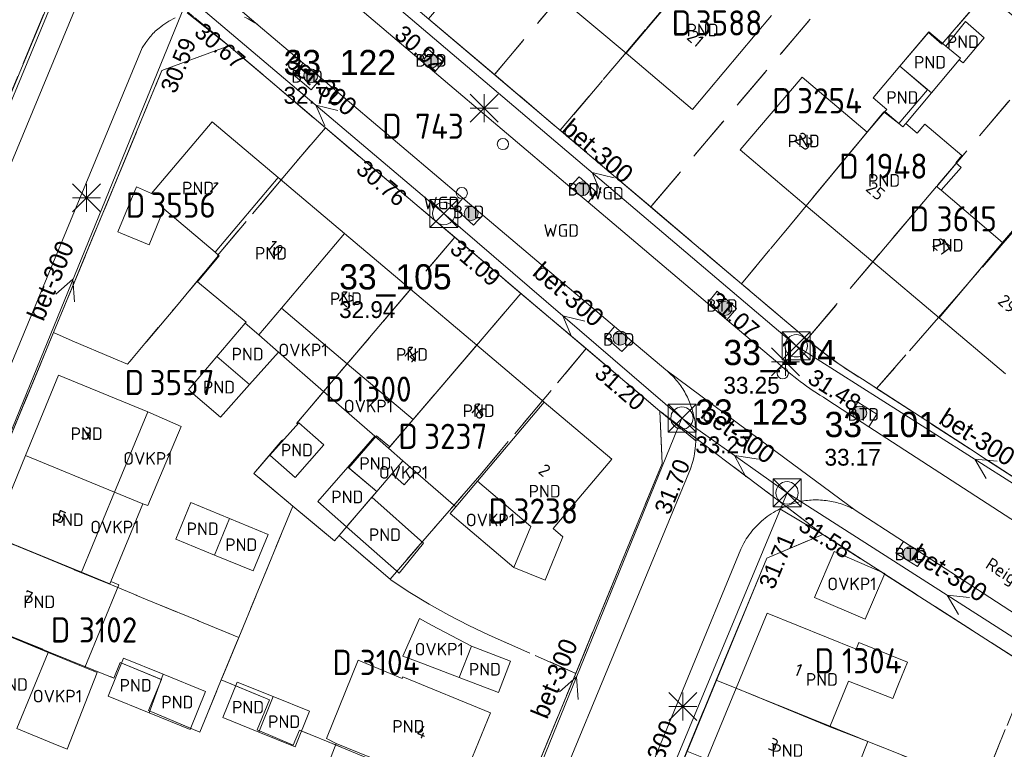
# Model space of a CAD drawing. Header units: metres. Extents: x 207644 to 210135, y 370459 to 373417.
# Tile 135 of 256: x 208322 to 208393, y 372040 to 372092. Entities that reach past the tile are written whole.
import ezdxf
from ezdxf.enums import TextEntityAlignment as Align

# ---------------------------------------------------------------- set-up
doc = ezdxf.new("R2010")
doc.units = ezdxf.units.M
doc.linetypes.add('HIDDEN2', pattern=[4.7625, 3.175, -1.5875])
for name, color, linetype in [('BTD', 7, 'Continuous'), ('CON_BxH300x300mm', 7, 'Continuous'), ('DMM_BxH300x300mm', 7, 'Continuous'), ('GB', 1, 'Continuous'), ('GB07', 1, 'Continuous'), ('GB11', 1, 'Continuous'), ('INV_BxH300x300mm', 7, 'Continuous'), ('KAD_perceelnummer', 212, 'Continuous'), ('KAD_sectie', 212, 'Continuous'), ('KAD_Vastgesteld_Perceel', 212, 'Continuous'), ('NAR', 7, 'Continuous'), ('NLV_inspectieput', 7, 'Continuous'), ('NNR_inspectieput', 7, 'Continuous'), ('NOD_inspectieput', 7, 'Continuous'), ('ORL', 7, 'Continuous'), ('OVKP1', 7, 'Continuous'), ('PIJL', 7, 'Continuous'), ('PND', 7, 'Continuous'), ('trottoirkolk', 7, 'Continuous'), ('WGD', 7, 'Continuous')]:
    doc.layers.add(name, color=color, linetype=linetype)
for name, color, linetype, lineweight in [('GMV', 7, 'Continuous', 25), ('GP1', 7, 'Continuous', 30), ('Q21_lantaarnpaal', 1, 'Continuous', 0), ('Q26_boom', 72, 'Continuous', 0), ('Q28_rioolput', 153, 'Continuous', 0)]:
    doc.layers.add(name, color=color, linetype=linetype, lineweight=lineweight)
doc.styles.add('ISO', font='isocpeur.ttf', dxfattribs={"height": 1})
doc.styles.add('ISOCP', font='ISOCP.shx', dxfattribs={"height": 1.8})

# ---------------------------------------------------------------- blocks, each defined once
blk = doc.blocks.new('ACMAP_ANN_TEMPLATE_Vastgesteld_Perceelnummer')
at = {"layer": 'KAD_perceelnummer', "style": 'ISOCP'}
blk.add_attdef('Perceelnummer', text='', height=1.8, dxfattribs=at).set_placement((0, 0), align=Align.MIDDLE)
at = {"layer": 'KAD_sectie', "style": 'ISOCP'}
blk.add_attdef('sectie', text='', height=1.8, dxfattribs=at).set_placement((-2.7, 0), align=Align.MIDDLE_RIGHT)
blk = doc.blocks.new('Q21')
for p, q in [((-1, 1), (0, 0)), ((0, 1), (0, 0)), ((0, 0), (1, 1)), ((-1, 0), (0, 0)), ((-1, -1), (0, 0)), ((0, 0), (1, 0)), ((0, 0), (0, -1)), ((0, 0), (1, -1))]:
    blk.add_line(p, q)
blk = doc.blocks.new('Q26')
blk.add_hatch(color=256).paths.add_polyline_path([(-0.452, -0.01, 1), (0.548, -0.01, 1)])
blk.add_circle((0.048, -0.01), 0.5)
blk = doc.blocks.new('Q28')
at = {"linetype": 'Continuous'}
for p, q in [((-1, -1), (1, 1)), ((-1, 1), (1, -1))]:
    blk.add_line(p, q, dxfattribs=at)
blk.add_lwpolyline([(1, 1), (1, -1), (-1, -1), (-1, 1)], close=True)

msp = doc.modelspace()

# ---------------------------------------------------------------- linework, layer by layer
at = {"layer": 'CON_BxH300x300mm', "color": 253, "linetype": 'Continuous', "lineweight": 13}
for points in [[(208310.85, 372060.08), (208327.3, 372099.81)], [(208334.37, 372093.82), (208317.91, 372053.47)], [(208352.63, 372078.34), (208334.37, 372093.82)], [(208348.66, 372093.64), (208377.8, 372068.9)], [(208369.64, 372063.74), (208352.63, 372078.34)], [(208377.8, 372068.9), (208403.28, 372052.72)], [(208369.64, 372063.74), (208354.58, 372026.76)], [(208377.14, 372058.4), (208369.64, 372063.74)], [(208361.36, 372020.48), (208377.14, 372058.4)], [(208377.14, 372058.4), (208399.99, 372043.79)]]:
    msp.add_lwpolyline(points, dxfattribs=at)
at = {"layer": 'GB', "color": 253, "linetype": 'Continuous', "lineweight": 13}
for points in [[(208365.648, 372089.781), (208360.904, 372093.785)], [(208376.031, 372092.472), (208374.866, 372091.099)], [(208374.866, 372091.099), (208370.392, 372085.778)], [(208370.392, 372085.778), (208365.648, 372089.781)], [(208373.796, 372082.885), (208378.218, 372088.085)], [(208331.765, 372079.771), (208336.092, 372084.897)], [(208336.092, 372084.897), (208340.815, 372080.91)], [(208378.516, 372078.9), (208373.796, 372082.885)], [(208340.815, 372080.91), (208345.538, 372076.924)], [(208329.367, 372077.036), (208330.701, 372080.237)], [(208330.701, 372080.237), (208331.765, 372079.771)], [(208332.646, 372078.666), (208331.582, 372076.113)], [(208336.31, 372075.573), (208332.646, 372078.666)], [(208383.261, 372074.894), (208378.516, 372078.9)], [(208329.58, 372076.947), (208329.367, 372077.036)], [(208331.582, 372076.113), (208329.58, 372076.947)], [(208345.538, 372076.924), (208341.033, 372071.586)], [(208345.538, 372076.924), (208350.261, 372072.938)], [(208336.604, 372075.325), (208336.31, 372075.573)], [(208387.995, 372070.896), (208383.261, 372074.894)], [(208350.261, 372072.938), (208345.739, 372067.614)], [(208350.261, 372072.938), (208354.988, 372068.948)], [(208341.033, 372071.586), (208339.416, 372069.671)], [(208345.739, 372067.614), (208341.033, 372071.586)], [(208392.73, 372066.899), (208387.995, 372070.896)], [(208336.43, 372068.124), (208338.46, 372070.504)], [(208338.46, 372070.504), (208338.53, 372070.586)], [(208338.46, 372070.504), (208339.416, 372069.671)], [(208339.416, 372069.671), (208340.821, 372068.446)], [(208354.988, 372068.948), (208350.447, 372063.639)], [(208354.988, 372068.948), (208359.809, 372064.878)], [(208334.401, 372065.744), (208336.43, 372068.124)], [(208338.762, 372066.136), (208336.43, 372068.124)], [(208338.762, 372066.136), (208340.821, 372068.446)], [(208350.447, 372063.639), (208345.739, 372067.614)], [(208322.767, 372061.067), (208325.127, 372066.795)], [(208325.127, 372066.795), (208331.5, 372064.182)], [(208338.762, 372066.136), (208336.688, 372063.808)], [(208336.688, 372063.808), (208334.401, 372065.744)], [(208359.809, 372064.878), (208355.036, 372059.224)], [(208359.809, 372064.878), (208364.63, 372060.809)], [(208331.5, 372064.182), (208329.127, 372058.447)], [(208350.447, 372063.639), (208348.691, 372061.586)], [(208347.717, 372062.434), (208348.691, 372061.586)], [(208322.767, 372061.067), (208320.408, 372055.34)], [(208348.691, 372061.586), (208349.714, 372060.694)], [(208349.714, 372060.694), (208348.912, 372059.753)], [(208349.714, 372060.694), (208350.617, 372059.907)], [(208364.63, 372060.809), (208360.45, 372055.858)], [(208348.912, 372059.753), (208347.847, 372058.503)], [(208350.617, 372059.907), (208353.495, 372057.4)], [(208355.036, 372059.224), (208353.495, 372057.4)], [(208347.847, 372058.503), (208347.503, 372058.099)], [(208347.503, 372058.099), (208345.687, 372055.968)], [(208347.503, 372058.099), (208351.174, 372054.804)], [(208357.639, 372053.074), (208358.839, 372055.991)], [(208360.45, 372055.858), (208361.132, 372055.261)], [(208361.132, 372055.261), (208359.859, 372052.162)], [(208359.859, 372052.162), (208357.639, 372053.074)], [(208373.508, 372044.444), (208375.727, 372049.818)], [(208375.727, 372049.818), (208382.067, 372047.233)], [(208382.067, 372047.233), (208382.261, 372047.715)], [(208382.261, 372047.715), (208385.754, 372046.306)], [(208385.754, 372046.306), (208385.107, 372044.741)], [(208349.665, 372045.141), (208349.712, 372045.256)], [(208349.712, 372045.256), (208355.958, 372042.682)], [(208381.535, 372044.952), (208380.19, 372041.698)], [(208384.688, 372043.712), (208381.535, 372044.952)], [(208371.42, 372039.387), (208373.508, 372044.444)], [(208385.107, 372044.741), (208384.688, 372043.712)], [(208355.958, 372042.682), (208353.599, 372036.923)]]:
    msp.add_lwpolyline(points, dxfattribs=at)
at = {"layer": 'GB07', "color": 253, "linetype": 'Continuous', "lineweight": 13}
for points in [[(208375.342, 372101.269), (208365.648, 372089.781)], [(208385.196, 372088.86), (208387.456, 372086.965)], [(208384.134, 372085.621), (208385.407, 372084.521)], [(208385.407, 372084.521), (208385.621, 372084.776)], [(208378.516, 372078.9), (208382.869, 372084.158)], [(208388.149, 372080.003), (208389.564, 372081.636)], [(208336.31, 372075.573), (208340.815, 372080.91)], [(208383.261, 372074.894), (208387.825, 372080.278)], [(208387.825, 372080.278), (208388.149, 372080.003)], [(208392.538, 372076.277), (208393.944, 372077.942)], [(208387.995, 372070.896), (208392.538, 372076.277)], [(208322.767, 372061.067), (208329.127, 372058.447)], [(208345.79, 372060.227), (208347.847, 372058.503)], [(208336.255, 372053.959), (208337.328, 372056.569)], [(208326.759, 372052.723), (208320.408, 372055.34)], [(208328.781, 372051.89), (208326.759, 372052.723)], [(208328.858, 372052.076), (208328.781, 372051.89)], [(208324.391, 372046.999), (208318.048, 372049.612)], [(208326.991, 372045.928), (208324.391, 372046.999)], [(208332.601, 372045.442), (208331.591, 372042.691)], [(208373.508, 372044.444), (208380.19, 372041.698)], [(208340.458, 372043.846), (208339.435, 372041.31)], [(208344.95, 372040.51), (208347.355, 372039.534)]]:
    msp.add_lwpolyline(points, dxfattribs=at)
at = {"layer": 'GB11', "color": 253, "linetype": 'Continuous', "lineweight": 13}
for points in [[(208389.433, 372089.324), (208389.714, 372089.089), (208391.213, 372090.88), (208389.886, 372092.049), (208388.477, 372090.297)], [(208385.196, 372088.86), (208387.256, 372091.319)], [(208387.256, 372091.319), (208388.477, 372090.297)], [(208388.477, 372090.297), (208389.517, 372089.425)], [(208389.433, 372089.324), (208387.456, 372086.965)], [(208389.517, 372089.425), (208389.433, 372089.324)], [(208385.196, 372088.86), (208383.301, 372086.599)], [(208378.218, 372088.085), (208382.869, 372084.158)], [(208383.301, 372086.599), (208384.257, 372085.764)], [(208387.456, 372086.965), (208385.621, 372084.776)], [(208382.869, 372084.158), (208384.134, 372085.621)], [(208384.257, 372085.764), (208384.134, 372085.621)], [(208385.621, 372084.776), (208386.445, 372084.086)], [(208386.445, 372084.086), (208386.99, 372084.727)], [(208386.99, 372084.727), (208389.633, 372082.48)], [(208389.633, 372082.48), (208389.19, 372081.96)], [(208389.19, 372081.96), (208389.564, 372081.636)], [(208388.149, 372080.003), (208392.538, 372076.277)], [(208335.056, 372073.461), (208336.604, 372075.325)], [(208338.53, 372070.586), (208335.056, 372073.461)], [(208340.22, 372061.088), (208342.272, 372063.407)], [(208342.272, 372063.407), (208344.065, 372061.821)], [(208345.79, 372060.227), (208347.717, 372062.434)], [(208344.065, 372061.821), (208342.013, 372059.502)], [(208342.013, 372059.502), (208340.22, 372061.088)], [(208345.79, 372060.227), (208343.642, 372057.768)], [(208358.839, 372055.991), (208355.036, 372059.224)], [(208329.127, 372058.447), (208326.759, 372052.723)], [(208333.498, 372055.092), (208334.571, 372057.702)], [(208334.571, 372057.702), (208337.328, 372056.569)], [(208343.642, 372057.768), (208345.687, 372055.968)], [(208340.085, 372055.435), (208337.328, 372056.569)], [(208339.012, 372052.825), (208340.085, 372055.435)], [(208349.439, 372052.666), (208345.687, 372055.968)], [(208336.255, 372053.959), (208333.498, 372055.092)], [(208351.174, 372054.804), (208349.439, 372052.666)], [(208336.255, 372053.959), (208339.012, 372052.825)], [(208329.435, 372051.837), (208326.991, 372045.928)], [(208328.858, 372052.076), (208329.435, 372051.837)], [(208322.145, 372041.57), (208324.391, 372046.999)], [(208353.737, 372045.221), (208354.6, 372047.46)], [(208354.6, 372047.46), (208357.392, 372046.384)], [(208329.752, 372046.591), (208328.656, 372043.874)], [(208332.601, 372045.442), (208329.752, 372046.591)], [(208344.251, 372040.86), (208346.529, 372046.443)], [(208346.529, 372046.443), (208349.665, 372045.141)], [(208357.392, 372046.384), (208356.529, 372044.145)], [(208332.601, 372045.442), (208335.622, 372044.224)], [(208337.884, 372044.884), (208336.861, 372042.348)], [(208340.458, 372043.846), (208337.884, 372044.884)], [(208356.529, 372044.145), (208353.737, 372045.221)], [(208335.622, 372044.224), (208334.526, 372041.507)], [(208328.656, 372043.874), (208331.591, 372042.691)], [(208340.458, 372043.846), (208343.031, 372042.809)], [(208334.526, 372041.507), (208331.591, 372042.691)], [(208343.031, 372042.809), (208342.008, 372040.273)], [(208336.861, 372042.348), (208339.435, 372041.31)], [(208342.008, 372040.273), (208339.435, 372041.31)], [(208380.19, 372041.698), (208382.918, 372040.634)], [(208344.95, 372040.51), (208344.251, 372040.86)], [(208382.918, 372040.634), (208381.719, 372037.638)]]:
    msp.add_lwpolyline(points, dxfattribs=at)
at = {"layer": 'GMV', "color": 253, "linetype": 'Continuous', "lineweight": 13}
for points in [[(208350.849, 372089.384), (208328.044, 372108.699)], [(208326.592, 372102.695), (208339.388, 372091.794)], [(208328.038, 372097.165), (208282.657, 371987.698)], [(208320.885, 372084.925), (208325.872, 372096.938)], [(208345.507, 372097.353), (208367.065, 372079.102)], [(208337.279, 372090.308), (208334.296, 372092.672)], [(208339.388, 372091.794), (208342.593, 372089.083)], [(208331.092, 372090.163), (208331.348, 372090.553)], [(208331.348, 372090.553), (208331.631, 372090.924)], [(208284.806, 371978.488), (208331.092, 372090.163)], [(208337.279, 372090.308), (208332.503, 372088.552)], [(208368.07, 372064.233), (208337.279, 372090.308)], [(208351.514, 372090.074), (208350.849, 372089.384)], [(208352.589, 372089.14), (208351.514, 372090.074)], [(208351.96, 372088.443), (208350.849, 372089.384)], [(208351.96, 372088.443), (208352.589, 372089.14)], [(208332.503, 372088.552), (208323.736, 372067.365)], [(208342.593, 372089.083), (208341.878, 372088.256)], [(208342.593, 372089.083), (208343.866, 372088.006)], [(208361.628, 372080.254), (208351.96, 372088.443)], [(208341.878, 372088.256), (208343.163, 372087.172)], [(208343.163, 372087.172), (208343.866, 372088.006)], [(208343.866, 372088.006), (208353.996, 372079.437)], [(208362.29, 372080.961), (208361.628, 372080.254)], [(208363.556, 372079.848), (208362.29, 372080.961)], [(208362.944, 372079.14), (208361.628, 372080.254)], [(208353.996, 372079.437), (208353.388, 372078.742)], [(208353.996, 372079.437), (208355.42, 372078.233)], [(208362.944, 372079.14), (208363.556, 372079.848)], [(208353.388, 372078.742), (208354.754, 372077.505)], [(208371.457, 372071.929), (208362.944, 372079.14)], [(208367.065, 372079.102), (208368.209, 372078.132)], [(208354.754, 372077.505), (208355.42, 372078.233)], [(208355.42, 372078.233), (208364.826, 372070.276)], [(208368.209, 372078.132), (208378.038, 372069.811)], [(208372.163, 372072.8), (208371.457, 372071.929)], [(208373.537, 372071.557), (208372.163, 372072.8)], [(208372.846, 372070.752), (208371.457, 372071.929)], [(208372.846, 372070.752), (208373.537, 372071.557)], [(208364.826, 372070.276), (208364.187, 372069.517)], [(208364.826, 372070.276), (208366.064, 372069.228)], [(208376.31, 372067.819), (208372.846, 372070.752)], [(208364.187, 372069.517), (208365.346, 372068.494)], [(208365.346, 372068.494), (208366.064, 372069.228)], [(208366.064, 372069.228), (208368.479, 372067.186)], [(208323.736, 372067.365), (208313.297, 372042.136)], [(208368.479, 372067.186), (208375.239, 372062.159)], [(208382.525, 372066.508), (208389.951, 372061.697)], [(208381.63, 372063.996), (208379.979, 372065.067)], [(208382.195, 372064.876), (208381.63, 372063.996)], [(208383.55, 372064.014), (208382.195, 372064.876)], [(208368.07, 372064.233), (208370.621, 372062.118)], [(208368.228, 372060.501), (208368.07, 372064.233)], [(208382.976, 372063.122), (208381.63, 372063.996)], [(208382.976, 372063.122), (208383.55, 372064.014)], [(208396.101, 372054.608), (208382.976, 372063.122)], [(208370.634, 372062.38), (208370.621, 372062.118)], [(208370.604, 372061.777), (208370.538, 372061.177)], [(208370.621, 372062.118), (208370.604, 372061.777)], [(208375.239, 372062.159), (208382.017, 372057.158)], [(208389.951, 372061.697), (208391.573, 372060.647)], [(208370.538, 372061.177), (208370.49, 372060.903)], [(208361.724, 372044.708), (208368.228, 372060.501)], [(208370.421, 372060.634), (208370.246, 372060.106)], [(208370.49, 372060.903), (208370.421, 372060.634)], [(208391.573, 372060.647), (208418.031, 372043.507)], [(208370.246, 372060.106), (208360.399, 372036.311)], [(208379.703, 372055.435), (208376.633, 372057.25)], [(208382.017, 372057.158), (208385.452, 372054.928)], [(208379.703, 372055.435), (208375.687, 372053.729)], [(208379.703, 372055.435), (208383.843, 372052.775)], [(208385.452, 372054.928), (208384.901, 372054.097)], [(208385.452, 372054.928), (208386.998, 372053.924)], [(208332.377, 371953.728), (208373.831, 372054.367)], [(208384.901, 372054.097), (208386.469, 372053.142)], [(208375.687, 372053.729), (208360.609, 372017.14)], [(208386.469, 372053.142), (208386.998, 372053.924)], [(208386.998, 372053.924), (208395.847, 372048.179)], [(208383.843, 372052.775), (208384.112, 372052.602)], [(208384.112, 372052.602), (208394.787, 372045.743)], [(208350.445, 372017.323), (208361.724, 372044.708)]]:
    msp.add_lwpolyline(points, dxfattribs=at)
for points in [[(208332.298, 372091.575, -0.046529), (208333.45, 372092.319)], [(208339.388, 372091.794, 0.04606), (208338.396, 372092.37)], [(208331.631, 372090.924, -0.056137), (208332.298, 372091.575)], [(208378.038, 372069.811, 0.042108), (208382.525, 372066.508)], [(208379.979, 372065.067, -0.046878), (208376.31, 372067.819)], [(208368.479, 372067.186, -0.045059), (208369.23, 372066.45)], [(208369.23, 372066.45, -0.049059), (208369.836, 372065.59)], [(208369.836, 372065.59, -0.046491), (208370.281, 372064.619)], [(208370.281, 372064.619, -0.040628), (208370.547, 372063.584)], [(208370.547, 372063.584, -0.048988), (208370.634, 372062.38)], [(208376.633, 372057.25, -0.050768), (208377.954, 372057.739)], [(208377.954, 372057.739, -0.055489), (208379.001, 372057.889)], [(208379.001, 372057.889, -0.044485), (208380.058, 372057.83)], [(208380.058, 372057.83, -0.048269), (208381.069, 372057.585)], [(208382.017, 372057.158, 0.049116), (208381.069, 372057.585)], [(208375.449, 372056.486, -0.060634), (208376.633, 372057.25)], [(208374.521, 372055.518, -0.058013), (208375.449, 372056.486)], [(208373.831, 372054.367, -0.055846), (208374.521, 372055.518)]]:
    msp.add_lwpolyline(points, format="xyb", dxfattribs=at)
at = {"layer": 'GP1', "color": 253, "linetype": 'Continuous', "lineweight": 13}
for points in [[(208340.821, 372068.446), (208344.053, 372065.629)], [(208345.739, 372067.614), (208344.053, 372065.629)], [(208347.717, 372062.434), (208344.053, 372065.629)], [(208331.5, 372064.182), (208333.875, 372063.133)], [(208333.875, 372063.133), (208331.489, 372057.497)], [(208347.717, 372062.434), (208348.691, 372061.586)], [(208350.617, 372059.907), (208349.805, 372058.975), (208348.912, 372059.753)], [(208329.127, 372058.447), (208331.147, 372057.611)], [(208331.147, 372057.611), (208328.858, 372052.076)], [(208331.489, 372057.497), (208331.147, 372057.611)], [(208353.088, 372056.919), (208353.495, 372057.4)], [(208357.639, 372053.074), (208353.088, 372056.919)], [(208382.727, 372049.372), (208379.105, 372050.925), (208380.511, 372054.204), (208384.133, 372052.65), (208382.727, 372049.372)], [(208350.692, 372046.369), (208349.701, 372046.742), (208350.886, 372049.428), (208351.765, 372048.953)], [(208351.765, 372048.953), (208354.6, 372047.46)], [(208353.737, 372045.221), (208350.692, 372046.369)], [(208327.89, 372045.574), (208325.738, 372040.105)], [(208326.991, 372045.928), (208327.89, 372045.574)], [(208324.744, 372040.495), (208322.145, 372041.57)], [(208325.738, 372040.105), (208324.744, 372040.495)], [(208342.708, 372034.686), (208344.95, 372040.51)]]:
    msp.add_lwpolyline(points, dxfattribs=at)
at = {"layer": 'KAD_Vastgesteld_Perceel', "color": 253, "linetype": 'HIDDEN2', "lineweight": 13}
for points in [[(208356.249, 372088.259), (208351.55, 372092.236), (208361.893, 372104.536), (208362.766, 372103.816), (208364.82, 372106.311), (208363, 372107.816), (208364.974, 372110.216), (208365.932, 372109.423), (208368.896, 372113.029), (208370.829, 372111.399), (208373.7, 372108.975), (208356.249, 372088.259)], [(208360.946, 372084.282), (208360.474, 372084.682), (208356.249, 372088.259), (208373.7, 372108.975), (208377.96, 372105.378), (208378.311, 372105.082), (208377.435, 372104.027), (208376.378, 372102.755), (208375.381, 372101.329), (208376.332, 372100.53), (208374.303, 372098.12), (208372.387, 372099.713), (208370.457, 372097.434), (208370.36, 372097.32), (208371.317, 372096.515), (208370.113, 372095.113), (208360.946, 372084.282)], [(208320.127, 372104.691), (208324.996, 372100.501), (208325.872, 372096.938), (208320.775, 372084.659), (208308.652, 372089.948), (208311.934, 372095.087), (208320.127, 372104.691)], [(208367.404, 372078.814), (208360.946, 372084.282), (208370.113, 372095.113), (208371.317, 372096.515), (208370.36, 372097.32), (208370.457, 372097.434), (208372.387, 372099.713), (208374.303, 372098.12), (208376.332, 372100.53), (208375.381, 372101.329), (208376.378, 372102.755), (208377.435, 372104.027), (208378.311, 372105.082), (208379.761, 372103.858), (208384.96, 372099.471), (208367.404, 372078.814)], [(208391.345, 372094.092), (208388.205, 372090.43), (208387.237, 372091.267), (208385.206, 372088.851), (208387.178, 372087.172), (208385.12, 372084.769), (208384.055, 372085.591), (208373.896, 372073.318), (208367.404, 372078.814), (208384.96, 372099.471), (208386.651, 372098.044), (208387.491, 372097.336), (208391.345, 372094.092)], [(208378.567, 372069.357), (208378.038, 372069.811), (208373.896, 372073.318), (208384.055, 372085.591), (208385.12, 372084.769), (208387.178, 372087.172), (208385.206, 372088.851), (208387.237, 372091.267), (208388.205, 372090.43), (208391.345, 372094.092), (208394.695, 372091.276), (208396.128, 372090.074), (208378.567, 372069.357)], [(208344.175, 372084.469), (208341.021, 372080.737), (208336.473, 372075.354), (208336.527, 372075.308), (208333.415, 372071.592), (208330.208, 372067.765), (208330.051, 372067.578), (208329.015, 372068.02), (208326.102, 372069.261), (208324.756, 372069.834), (208332.503, 372088.552), (208337.279, 372090.308), (208344.175, 372084.469)], [(208383.475, 372065.893), (208382.525, 372066.508), (208381.496, 372067.164), (208380.492, 372067.858), (208379.515, 372068.589), (208378.567, 372069.357), (208396.128, 372090.074), (208401.134, 372085.872), (208402.337, 372085.215), (208401.153, 372084.036), (208400.398, 372083.284), (208400.146, 372083.492), (208396.542, 372079.223), (208395.757, 372079.898), (208394.02, 372077.878), (208387.962, 372070.925), (208383.541, 372065.85), (208383.475, 372065.893)], [(208412.867, 372079.461), (208408.121, 372072.037), (208409.132, 372071.39), (208407.445, 372068.753), (208405.424, 372070.046), (208403.742, 372067.418), (208404.753, 372066.772), (208403.729, 372065.171), (208398.121, 372056.405), (208383.541, 372065.85), (208387.962, 372070.925), (208394.02, 372077.878), (208395.757, 372079.898), (208396.542, 372079.223), (208400.146, 372083.492), (208400.398, 372083.284), (208401.153, 372084.036), (208402.337, 372085.215), (208403.654, 372084.496), (208412.867, 372079.461)], [(208324.756, 372069.834), (208326.102, 372069.261), (208329.015, 372068.02), (208330.051, 372067.578), (208330.208, 372067.765), (208333.415, 372071.592), (208336.527, 372075.308), (208336.473, 372075.354), (208341.021, 372080.737), (208344.175, 372084.469), (208353.411, 372076.647), (208339.077, 372059.771), (208341.854, 372057.452), (208337.99, 372048.075), (208318.991, 372055.901), (208324.756, 372069.834)], [(208353.411, 372076.647), (208358.144, 372072.638), (208348.77, 372061.679), (208347.816, 372062.48), (208345.85, 372060.177), (208347.847, 372058.503), (208345.158, 372055.347), (208344.833, 372054.966), (208341.854, 372057.452), (208339.077, 372059.771), (208353.411, 372076.647)], [(208348.791, 372052.231), (208345.158, 372055.347), (208347.847, 372058.503), (208345.85, 372060.177), (208347.816, 372062.48), (208348.77, 372061.679), (208358.144, 372072.638), (208362.801, 372068.694), (208355.196, 372059.632), (208348.791, 372052.231)], [(208355.863, 372048.248), (208354.409, 372048.925), (208352.982, 372049.656), (208351.583, 372050.439), (208350.213, 372051.273), (208348.876, 372052.158), (208348.791, 372052.231), (208355.196, 372059.632), (208362.801, 372068.694), (208368.07, 372064.233), (208368.228, 372060.501), (208362.053, 372045.509), (208355.863, 372048.248)], [(208357.777, 372035.127), (208347.306, 372039.417), (208342.325, 372041.462), (208341.878, 372040.392), (208339.303, 372041.467), (208340.198, 372043.608), (208336.744, 372045.051), (208337.99, 372048.075), (208341.854, 372057.452), (208344.833, 372054.966), (208345.158, 372055.347), (208348.791, 372052.231), (208348.876, 372052.158), (208350.213, 372051.273), (208351.583, 372050.439), (208352.982, 372049.656), (208354.409, 372048.925), (208355.863, 372048.248), (208362.053, 372045.509), (208357.777, 372035.127)], [(208335.207, 372041.322), (208331.541, 372042.85), (208332.463, 372045.065), (208329.53, 372046.286), (208329.068, 372045.178), (208324.414, 372047.055), (208316.653, 372050.251), (208318.991, 372055.901), (208337.99, 372048.075), (208336.744, 372045.051), (208335.207, 372041.322)], [(208394.525, 372045.901), (208391.051, 372037.378), (208372.083, 372045.018), (208375.687, 372053.729), (208379.703, 372055.435), (208394.525, 372045.901)], [(208379.286, 372008.698), (208382.482, 372016.498), (208384.522, 372021.478), (208386.708, 372026.802), (208388.968, 372032.302), (208391.051, 372037.378), (208394.525, 372045.901), (208395.516, 372045.264), (208398.131, 372043.579), (208416.171, 372031.923), (208424.755, 372026.324), (208417.797, 372009.973), (208422.857, 372007.66), (208411.302, 371979.714), (208406.178, 371982.196), (208374.698, 371997.51), (208376.127, 372000.988), (208379.286, 372008.698)], [(208369.992, 372039.964), (208372.083, 372045.018), (208391.051, 372037.378), (208388.968, 372032.302), (208369.992, 372039.964)]]:
    msp.add_lwpolyline(points, close=True, dxfattribs=at)
for points in [[(208320.775, 372084.659), (208325.872, 372096.938), (208324.996, 372100.501), (208337.279, 372090.308), (208332.503, 372088.552), (208324.756, 372069.834), (208318.991, 372055.901)], [(208394.525, 372045.901), (208379.703, 372055.435), (208368.07, 372064.233), (208362.801, 372068.694), (208358.144, 372072.638), (208353.411, 372076.647), (208353.411, 372076.647), (208344.175, 372084.469), (208337.279, 372090.308), (208324.996, 372100.501)], [(208351.55, 372092.236), (208356.249, 372088.259), (208360.474, 372084.682), (208360.946, 372084.282), (208367.404, 372078.814), (208373.896, 372073.318), (208378.038, 372069.811), (208378.567, 372069.357), (208379.515, 372068.589), (208380.492, 372067.858), (208381.496, 372067.164), (208382.525, 372066.508), (208383.475, 372065.893), (208383.541, 372065.85), (208398.121, 372056.405)], [(208346.555, 372007.88), (208349.953, 372016.133), (208353.122, 372023.825), (208355.437, 372029.445), (208357.777, 372035.127), (208362.053, 372045.509), (208368.228, 372060.501), (208368.07, 372064.233), (208379.703, 372055.435), (208375.687, 372053.729), (208372.083, 372045.018), (208369.992, 372039.964), (208367.799, 372034.591), (208365.61, 372029.278), (208363.48, 372024.11), (208360.35, 372016.514), (208357.237, 372008.961)], [(208316.653, 372050.251), (208324.414, 372047.055), (208329.068, 372045.178), (208329.53, 372046.286), (208332.463, 372045.065), (208331.541, 372042.85), (208335.207, 372041.322), (208335.207, 372041.322), (208336.744, 372045.051), (208340.198, 372043.608), (208339.303, 372041.467), (208341.878, 372040.392), (208342.325, 372041.462), (208347.306, 372039.417)]]:
    msp.add_lwpolyline(points, dxfattribs=at)
at = {"layer": 'NOD_inspectieput', "color": 253, "lineweight": 13}
for centre in [(208352.63, 372078.34), (208377.8, 372068.9), (208369.64, 372063.74), (208377.14, 372058.4)]:
    msp.add_circle(centre, 0.8, dxfattribs=at)
at = {"layer": 'PIJL', "color": 253, "lineweight": 13}
for points in [[(208345.06, 372085.7), (208343.5, 372086.08), (208344.13, 372084.6)], [(208364.79, 372080.89), (208363.23, 372081.27), (208363.86, 372079.79)], [(208324.93, 372072.58), (208326.14, 372073.65), (208326.26, 372072.04)], [(208362.7, 372070.65), (208361.14, 372071.04), (208361.76, 372069.56)], [(208375.11, 372060.8), (208373.39, 372061.07), (208374.21, 372059.53)], [(208392.14, 372060.65), (208390.54, 372060.81), (208391.37, 372059.43)], [(208390.17, 372050.93), (208388.57, 372051.09), (208389.39, 372049.71)], [(208360.9, 372044.19), (208362.11, 372045.25), (208362.23, 372043.64)]]:
    msp.add_lwpolyline(points, dxfattribs=at)
at = {"layer": 'trottoirkolk', "color": 253, "lineweight": 13}
for centre in [(208356.85, 372083.3), (208353.92, 372079.8), (208376.84, 372066.94)]:
    msp.add_circle(centre, 0.4, dxfattribs=at)

# ---------------------------------------------------------------- block references
at = {"layer": 'KAD_Vastgesteld_Perceel', "color": 253, "linetype": 'HIDDEN2', "lineweight": 13}
ref = msp.add_blockref('ACMAP_ANN_TEMPLATE_Vastgesteld_Perceelnummer', (208373, 372091.948), dxfattribs=at)
ref.add_attrib('Perceelnummer', '3588', dxfattribs={"layer": 'KAD_perceelnummer', "lineweight": 13, "height": 1.8, "style": 'ISOCP'}).set_placement((208373, 372091.948), align=Align.MIDDLE)
ref.add_attrib('sectie', 'D', dxfattribs={"layer": 'KAD_sectie', "lineweight": 13, "height": 1.8, "style": 'ISOCP'}).set_placement((208370.3, 372091.948), align=Align.MIDDLE_RIGHT)
ref = msp.add_blockref('ACMAP_ANN_TEMPLATE_Vastgesteld_Perceelnummer', (208380.179, 372086.394), dxfattribs=at)
ref.add_attrib('Perceelnummer', '3254', dxfattribs={"layer": 'KAD_perceelnummer', "lineweight": 13, "height": 1.8, "style": 'ISOCP'}).set_placement((208380.179, 372086.394), align=Align.MIDDLE)
ref.add_attrib('sectie', 'D', dxfattribs={"layer": 'KAD_sectie', "lineweight": 13, "height": 1.8, "style": 'ISOCP'}).set_placement((208377.479, 372086.394), align=Align.MIDDLE_RIGHT)
ref = msp.add_blockref('ACMAP_ANN_TEMPLATE_Vastgesteld_Perceelnummer', (208352.324, 372084.575), dxfattribs=at)
ref.add_attrib('Perceelnummer', '743', dxfattribs={"layer": 'KAD_perceelnummer', "lineweight": 13, "height": 1.8, "style": 'ISOCP'}).set_placement((208352.324, 372084.575), align=Align.MIDDLE)
ref.add_attrib('sectie', 'D', dxfattribs={"layer": 'KAD_sectie', "lineweight": 13, "height": 1.8, "style": 'ISOCP'}).set_placement((208349.624, 372084.575), align=Align.MIDDLE_RIGHT)
ref = msp.add_blockref('ACMAP_ANN_TEMPLATE_Vastgesteld_Perceelnummer', (208384.952, 372081.725), dxfattribs=at)
ref.add_attrib('Perceelnummer', '1948', dxfattribs={"layer": 'KAD_perceelnummer', "lineweight": 13, "height": 1.8, "style": 'ISOCP'}).set_placement((208384.952, 372081.725), align=Align.MIDDLE)
ref.add_attrib('sectie', 'D', dxfattribs={"layer": 'KAD_sectie', "lineweight": 13, "height": 1.8, "style": 'ISOCP'}).set_placement((208382.252, 372081.725), align=Align.MIDDLE_RIGHT)
ref = msp.add_blockref('ACMAP_ANN_TEMPLATE_Vastgesteld_Perceelnummer', (208334.016, 372078.943), dxfattribs=at)
ref.add_attrib('Perceelnummer', '3556', dxfattribs={"layer": 'KAD_perceelnummer', "lineweight": 13, "height": 1.8, "style": 'ISOCP'}).set_placement((208334.016, 372078.943), align=Align.MIDDLE)
ref.add_attrib('sectie', 'D', dxfattribs={"layer": 'KAD_sectie', "lineweight": 13, "height": 1.8, "style": 'ISOCP'}).set_placement((208331.316, 372078.943), align=Align.MIDDLE_RIGHT)
ref = msp.add_blockref('ACMAP_ANN_TEMPLATE_Vastgesteld_Perceelnummer', (208389.977, 372077.962), dxfattribs=at)
ref.add_attrib('Perceelnummer', '3615', dxfattribs={"layer": 'KAD_perceelnummer', "lineweight": 13, "height": 1.8, "style": 'ISOCP'}).set_placement((208389.977, 372077.962), align=Align.MIDDLE)
ref.add_attrib('sectie', 'D', dxfattribs={"layer": 'KAD_sectie', "lineweight": 13, "height": 1.8, "style": 'ISOCP'}).set_placement((208387.277, 372077.962), align=Align.MIDDLE_RIGHT)
ref = msp.add_blockref('ACMAP_ANN_TEMPLATE_Vastgesteld_Perceelnummer', (208333.94, 372066.272), dxfattribs=at)
ref.add_attrib('Perceelnummer', '3557', dxfattribs={"layer": 'KAD_perceelnummer', "lineweight": 13, "height": 1.8, "style": 'ISOCP'}).set_placement((208333.94, 372066.272), align=Align.MIDDLE)
ref.add_attrib('sectie', 'D', dxfattribs={"layer": 'KAD_sectie', "lineweight": 13, "height": 1.8, "style": 'ISOCP'}).set_placement((208331.24, 372066.272), align=Align.MIDDLE_RIGHT)
ref = msp.add_blockref('ACMAP_ANN_TEMPLATE_Vastgesteld_Perceelnummer', (208348.252, 372065.807), dxfattribs=at)
ref.add_attrib('Perceelnummer', '1300', dxfattribs={"layer": 'KAD_perceelnummer', "lineweight": 13, "height": 1.8, "style": 'ISOCP'}).set_placement((208348.252, 372065.807), align=Align.MIDDLE)
ref.add_attrib('sectie', 'D', dxfattribs={"layer": 'KAD_sectie', "lineweight": 13, "height": 1.8, "style": 'ISOCP'}).set_placement((208345.552, 372065.807), align=Align.MIDDLE_RIGHT)
ref = msp.add_blockref('ACMAP_ANN_TEMPLATE_Vastgesteld_Perceelnummer', (208353.482, 372062.435), dxfattribs=at)
ref.add_attrib('Perceelnummer', '3237', dxfattribs={"layer": 'KAD_perceelnummer', "lineweight": 13, "height": 1.8, "style": 'ISOCP'}).set_placement((208353.482, 372062.435), align=Align.MIDDLE)
ref.add_attrib('sectie', 'D', dxfattribs={"layer": 'KAD_sectie', "lineweight": 13, "height": 1.8, "style": 'ISOCP'}).set_placement((208350.782, 372062.435), align=Align.MIDDLE_RIGHT)
ref = msp.add_blockref('ACMAP_ANN_TEMPLATE_Vastgesteld_Perceelnummer', (208359.917, 372057.102), dxfattribs=at)
ref.add_attrib('Perceelnummer', '3238', dxfattribs={"layer": 'KAD_perceelnummer', "lineweight": 13, "height": 1.8, "style": 'ISOCP'}).set_placement((208359.917, 372057.102), align=Align.MIDDLE)
ref.add_attrib('sectie', 'D', dxfattribs={"layer": 'KAD_sectie', "lineweight": 13, "height": 1.8, "style": 'ISOCP'}).set_placement((208357.217, 372057.102), align=Align.MIDDLE_RIGHT)
ref = msp.add_blockref('ACMAP_ANN_TEMPLATE_Vastgesteld_Perceelnummer', (208328.661, 372048.612), dxfattribs=at)
ref.add_attrib('Perceelnummer', '3102', dxfattribs={"layer": 'KAD_perceelnummer', "lineweight": 13, "height": 1.8, "style": 'ISOCP'}).set_placement((208328.661, 372048.612), align=Align.MIDDLE)
ref.add_attrib('sectie', 'D', dxfattribs={"layer": 'KAD_sectie', "lineweight": 13, "height": 1.8, "style": 'ISOCP'}).set_placement((208325.961, 372048.612), align=Align.MIDDLE_RIGHT)
ref = msp.add_blockref('ACMAP_ANN_TEMPLATE_Vastgesteld_Perceelnummer', (208348.772, 372046.29), dxfattribs=at)
ref.add_attrib('Perceelnummer', '3104', dxfattribs={"layer": 'KAD_perceelnummer', "lineweight": 13, "height": 1.8, "style": 'ISOCP'}).set_placement((208348.772, 372046.29), align=Align.MIDDLE)
ref.add_attrib('sectie', 'D', dxfattribs={"layer": 'KAD_sectie', "lineweight": 13, "height": 1.8, "style": 'ISOCP'}).set_placement((208346.072, 372046.29), align=Align.MIDDLE_RIGHT)
ref = msp.add_blockref('ACMAP_ANN_TEMPLATE_Vastgesteld_Perceelnummer', (208383.198, 372046.407), dxfattribs=at)
ref.add_attrib('Perceelnummer', '1304', dxfattribs={"layer": 'KAD_perceelnummer', "lineweight": 13, "height": 1.8, "style": 'ISOCP'}).set_placement((208383.198, 372046.407), align=Align.MIDDLE)
ref.add_attrib('sectie', 'D', dxfattribs={"layer": 'KAD_sectie', "lineweight": 13, "height": 1.8, "style": 'ISOCP'}).set_placement((208380.498, 372046.407), align=Align.MIDDLE_RIGHT)
at = {"layer": 'Q21_lantaarnpaal', "color": 253}
for p in [(208355.525, 372085.87), (208327.108, 372079.451), (208377.032, 372067.742), (208369.698, 372043.141)]:
    msp.add_blockref('Q21', p, dxfattribs=at)
at = {"layer": 'Q26_boom', "color": 253}
for p in [(208351.67, 372089.231), (208343.078, 372088.18), (208362.476, 372080.112), (208354.541, 372078.359), (208372.66, 372071.566), (208365.174, 372069.455), (208382.283, 372064.108), (208385.891, 372054.076)]:
    msp.add_blockref('Q26', p, dxfattribs=at)
at = {"layer": 'Q28_rioolput', "color": 253}
for p in [(208352.627, 372078.343), (208377.802, 372068.896), (208369.642, 372063.741), (208377.142, 372058.4)]:
    msp.add_blockref('Q28', p, dxfattribs=at)

# ---------------------------------------------------------------- texts
at = {"layer": 'BTD', "color": 253, "linetype": 'Continuous', "lineweight": 13, "style": 'ISO'}
for p in [(208351.719, 372089.272), (208342.872, 372088.132), (208362.592, 372080.067), (208354.404, 372078.457), (208372.497, 372071.773), (208365.126, 372069.355), (208382.59, 372063.999), (208385.95, 372054.032)]:
    msp.add_text('BTD', height=0.9, dxfattribs=at).set_placement(p, align=Align.MIDDLE_CENTER)
at = {"layer": 'DMM_BxH300x300mm', "color": 253, "lineweight": 13}
for rotation, p in [(319.71, (208341.22, 372089.03)), (319.67, (208360.96, 372084.22)), (67.81, (208324.04, 372070.58)), (319.36, (208358.88, 372074)), (324.55, (208370.87, 372063.82)), (327.58, (208387.89, 372063.41)), (327.41, (208385.92, 372053.72)), (67.84, (208360.01, 372042.17)), (67.41, (208367.12, 372036.36))]:
    msp.add_text('bet-300', height=1.3, rotation=rotation, dxfattribs=at).set_placement(p)
at = {"layer": 'INV_BxH300x300mm', "color": 253, "lineweight": 13}
for s, rotation, p in [('30.67', 319.71, (208334.73, 372091.15)), ('30.92', 319.67, (208349.02, 372090.97)), ('30.59', 67.81, (208333.47, 372086.84)), ('30.76', 319.71, (208346.28, 372081.36)), ('31.09', 319.36, (208352.98, 372075.67)), ('31.07', 319.67, (208371.45, 372071.93)), ('31.20', 319.36, (208363.31, 372066.8)), ('31.48', 327.58, (208378.52, 372066.31)), ('31.70', 67.84, (208368.74, 372056.76)), ('31.58', 327.41, (208377.86, 372055.81)), ('31.71', 67.41, (208376.19, 372051.43))]:
    msp.add_text(s, height=1.2, rotation=rotation, dxfattribs=at).set_placement(p)
at = {"layer": 'NAR', "color": 253, "linetype": 'Continuous', "lineweight": 13, "style": 'ISO'}
for s, rotation, p in [('21', 319.8, (208370.6, 372090.836)), ('23', 319.8, (208378.358, 372083.5)), ('1', 319.8, (208336.202, 372080.236)), ('25', 319.6, (208383.462, 372079.96)), ('10', 319.8, (208340.597, 372075.86)), ('27', 319.8, (208388.209, 372075.951)), ('12', 319.8, (208345.648, 372072.261)), ('29', 318.4, (208392.895, 372071.895)), ('14', 319.5, (208350.355, 372068.288)), ('16', 319.4, (208355.135, 372064.246)), ('3', 337.6, (208327.132, 372062.626)), ('2', 319.8, (208359.829, 372060.01)), ('5', 337.6, (208325.286, 372056.681)), ('7', 337.6, (208322.927, 372050.953)), ('1', 337.7, (208377.961, 372045.763)), ('4', 337.7, (208351.08, 372041.326)), ('3', 338, (208376.172, 372040.415))]:
    msp.add_text(s, height=0.9, rotation=rotation, dxfattribs=at).set_placement(p, align=Align.MIDDLE_CENTER)
at = {"layer": 'NLV_inspectieput', "color": 253, "lineweight": 13}
for s, p in [('32.72', (208341.19, 372086.18)), ('32.94', (208345.16, 372070.88)), ('33.25', (208372.6, 372065.48)), ('33.27', (208370.59, 372061.23)), ('33.17', (208379.82, 372060.34))]:
    msp.add_text(s, height=1.2, dxfattribs=at).set_placement(p)
at = {"layer": 'NNR_inspectieput', "color": 253, "lineweight": 13}
for s, p in [('33_122', (208341.19, 372088.22)), ('33_105', (208345.16, 372072.92)), ('33_104', (208372.6, 372067.52)), ('33_123', (208370.59, 372063.27)), ('33_101', (208379.82, 372062.38))]:
    msp.add_text(s, height=1.8, dxfattribs=at).set_placement(p)
at = {"layer": 'ORL', "color": 253, "linetype": 'Continuous', "lineweight": 13, "style": 'ISO'}
msp.add_text('Reigerstraat', height=0.9, rotation=327.4, dxfattribs=at).set_placement((208394.373, 372051.609), align=Align.MIDDLE_CENTER)
at = {"layer": 'OVKP1', "color": 253, "linetype": 'Continuous', "lineweight": 13, "style": 'ISO'}
for p in [(208342.578, 372068.599), (208347.25, 372064.59), (208331.501, 372060.854), (208349.756, 372059.857), (208355.964, 372056.462), (208329.143, 372055.954), (208381.773, 372051.896), (208352.303, 372047.237), (208325.042, 372043.884)]:
    msp.add_text('OVKP1', height=0.9, dxfattribs=at).set_placement(p, align=Align.MIDDLE_CENTER)
at = {"layer": 'PND', "color": 253, "linetype": 'Continuous', "lineweight": 13, "style": 'ISO'}
for p in [(208371.109, 372091.442), (208389.698, 372090.606), (208387.357, 372089.141), (208385.379, 372086.626), (208378.333, 372083.522), (208384.075, 372080.704), (208335.091, 372080.157), (208388.603, 372076.072), (208340.297, 372075.505), (208345.647, 372072.262), (208338.626, 372068.306), (208350.364, 372068.28), (208336.582, 372065.946), (208355.128, 372064.259), (208327.134, 372062.62), (208342.143, 372061.455), (208347.752, 372060.494), (208359.833, 372058.516), (208345.745, 372058.106), (208325.778, 372056.477), (208335.413, 372055.831), (208348.431, 372055.41), (208338.17, 372054.697), (208323.742, 372050.616), (208355.565, 372045.803), (208379.631, 372045.077), (208321.79, 372044.713), (208330.629, 372044.658), (208333.607, 372043.457), (208338.66, 372043.097), (208341.233, 372042.06), (208350.105, 372041.724), (208377.172, 372040.001)]:
    msp.add_text('PND', height=0.9, dxfattribs=at).set_placement(p, align=Align.MIDDLE_CENTER)
at = {"layer": 'WGD', "color": 253, "linetype": 'Continuous', "lineweight": 13, "style": 'ISO'}
for p in [(208364.216, 372079.789), (208352.465, 372079.09), (208361.025, 372077.128)]:
    msp.add_text('WGD', height=0.9, dxfattribs=at).set_placement(p, align=Align.MIDDLE_CENTER)

doc.saveas('drawing.dxf')
